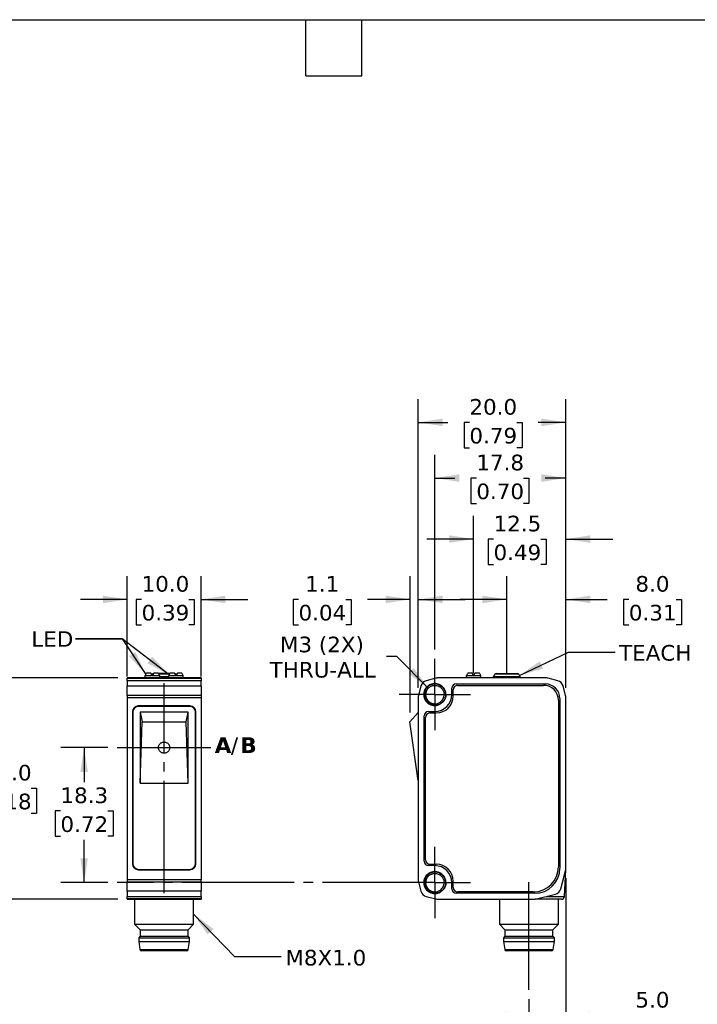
# Model space of a CAD drawing. Header units: millimetres. Extents: x 6 to 273, y 6 to 210.
# Tile 3 of 4: x 97 to 189, y 76 to 210. Entities that reach past the tile are written whole.
import ezdxf

# ---------------------------------------------------------------- set-up
doc = ezdxf.new("R2010")
doc.units = ezdxf.units.MM
doc.linetypes.add('SLD-Center', pattern=[19.05, 15.24, -1.27, 1.27, -1.27])
doc.linetypes.add('SLD-Solid', pattern=[0])
doc.layers.add('CENTER', color=40, linetype='SLD-Center')
doc.layers.add('DIMENSIONS', color=140, linetype='SLD-Solid', lineweight=25)
doc.layers.add('TEXT', color=140, linetype='SLD-Solid', lineweight=25)
doc.styles.add('SLDTEXTSTYLE0', font='VERDANAB.TTF')
doc.styles.add('SLDTEXTSTYLE1', font='VERDANA.TTF')
doc.styles.get("Standard").update_dxf_attribs({"font": 'VERDANA.TTF'})
doc.dimstyles.new('SLDDIMSTYLE0', dxfattribs={"dimtxt": 2.158008, "dimasz": 3.302, "dimexe": 0, "dimexo": 0.0625, "dimgap": 0.539502, "dimtad": 0, "dimtih": 1, "dimtoh": 1, "dimrnd": 1e-09, "dimzin": 12, "dimdsep": 46, "dimtxsty": 'SLDTEXTSTYLE1', "dimsah": 1, "dimcen": 0.09, "dimadec": 0, "dimazin": 3, "dimtfac": 1, "dimtofl": 0, "dimtmove": 0, "dimatfit": 3, "dimfxl": 0, "dimfrac": 2, "dimtolj": 1, "dimtzin": 12, "dimarcsym": 0})
doc.dimstyles.new('SLDDIMSTYLE1', dxfattribs={"dimtxt": 2.158008, "dimasz": 3.302, "dimexe": 0, "dimexo": 0.0625, "dimgap": 0.539502, "dimtad": 0, "dimtih": 1, "dimtoh": 1, "dimrnd": 1e-09, "dimzin": 4, "dimdsep": 46, "dimtxsty": 'SLDTEXTSTYLE1', "dimsah": 1, "dimcen": 0.09, "dimadec": 0, "dimazin": 1, "dimtfac": 1, "dimtmove": 0, "dimatfit": 0, "dimfxl": 0, "dimfrac": 2, "dimtolj": 1, "dimtzin": 12, "dimarcsym": 0})
doc.dimstyles.new('SLDDIMSTYLE2', dxfattribs={"dimtxt": 2.158008, "dimasz": 3.302, "dimexe": 0, "dimexo": 0.0625, "dimgap": 0.539502, "dimtad": 0, "dimtih": 1, "dimtoh": 1, "dimrnd": 1e-09, "dimzin": 12, "dimdsep": 46, "dimtxsty": 'SLDTEXTSTYLE1', "dimsah": 1, "dimcen": 0.09, "dimadec": 0, "dimazin": 3, "dimtfac": 1, "dimtmove": 0, "dimatfit": 0, "dimfxl": 0, "dimfrac": 2, "dimtolj": 1, "dimtzin": 12, "dimarcsym": 0})
doc.dimstyles.new('SLDDIMSTYLE3', dxfattribs={"dimtxt": 2.158008, "dimasz": 3.302, "dimexe": 0, "dimexo": 0.0625, "dimgap": 0.539502, "dimtad": 0, "dimtih": 1, "dimtoh": 1, "dimrnd": 1e-09, "dimzin": 4, "dimdsep": 46, "dimtxsty": 'SLDTEXTSTYLE1', "dimsah": 1, "dimcen": 0.09, "dimadec": 0, "dimazin": 1, "dimtfac": 1, "dimtofl": 0, "dimtmove": 0, "dimatfit": 3, "dimfxl": 0, "dimfrac": 2, "dimtolj": 1, "dimtzin": 12, "dimarcsym": 0})
doc.dimstyles.new('SLDDIMSTYLE4', dxfattribs={"dimtxt": 2.158008, "dimasz": 3.302, "dimexe": 0, "dimexo": 0.0625, "dimgap": 0.539502, "dimtad": 0, "dimtih": 1, "dimtoh": 1, "dimrnd": 1e-09, "dimzin": 12, "dimdsep": 46, "dimtxsty": 'SLDTEXTSTYLE1', "dimsah": 1, "dimcen": 0, "dimadec": 0, "dimazin": 3, "dimtfac": 1, "dimtofl": 0, "dimtmove": 0, "dimatfit": 3, "dimfxl": 0, "dimfrac": 2, "dimtolj": 1, "dimtzin": 12, "dimarcsym": 0})
doc.dimstyles.new('SLDDIMSTYLE5', dxfattribs={"dimtxt": 0.18, "dimasz": 3.302, "dimexe": 0, "dimexo": 0.0625, "dimgap": 0, "dimtad": 0, "dimtih": 1, "dimtoh": 1, "dimdec": 0, "dimrnd": 1e-09, "dimzin": 0, "dimdsep": 46, "dimtxsty": 'Standard', "dimsah": 1, "dimcen": 0.09, "dimadec": 0, "dimazin": 0, "dimtfac": 3.302, "dimtdec": 0, "dimtofl": 0, "dimtmove": 0, "dimatfit": 3, "dimfxl": 0, "dimfrac": 2, "dimtolj": 1, "dimtzin": 0, "dimarcsym": 0})

# ---------------------------------------------------------------- blocks, each defined once
blk = doc.blocks.new('SW_NOTE_0')
at = {"layer": 'TEXT', "color": 0, "char_height": 2.12, "attachment_point": 1}
for s, insert, style in [('A', (0, 2.69), 'SLDTEXTSTYLE0'), ('/', (2.19, 2.69), 'SLDTEXTSTYLE1'), ('B', (3.47, 2.69), 'SLDTEXTSTYLE0')]:
    blk.add_mtext(s, dxfattribs=dict(at, insert=insert, style=style))
blk = doc.blocks.new('_D')
at = {"layer": 'DIMENSIONS'}
for p, q in [((109.08, 110.85), (102.68, 110.85)), ((105.85, 110.85), (105.85, 106.19)), ((102.64, 102.28), (101.92, 102.28)), ((101.92, 102.28), (101.92, 98.85)), ((109.06, 102.28), (109.78, 102.28)), ((109.78, 102.28), (109.78, 98.85)), ((101.92, 98.85), (102.64, 98.85)), ((109.78, 98.85), (109.06, 98.85)), ((105.85, 92.55), (105.85, 98.37)), ((109.08, 92.55), (102.68, 92.55))]:
    blk.add_line(p, q, dxfattribs=at)
for points in [[(105.85, 110.85), (105.34, 107.55), (106.36, 107.55)], [(105.85, 92.55), (106.36, 95.85), (105.34, 95.85)]]:
    blk.add_solid(points, dxfattribs=at)
at = {"layer": 'DIMENSIONS', "char_height": 2.117, "attachment_point": 1, "style": 'SLDTEXTSTYLE1'}
for s, insert in [('18.3', (102.64, 105.45)), ('0.72', (102.64, 101.54))]:
    blk.add_mtext(s, dxfattribs=dict(at, insert=insert))
blk = doc.blocks.new('_D_1')
at = {"layer": 'DIMENSIONS'}
for p, q in [((163.14, 122.17), (163.14, 134.12)), ((171.14, 118.94), (171.14, 134.12)), ((163.14, 130.95), (156.79, 130.95)), ((171.14, 130.95), (176.75, 130.95)), ((179.68, 130.95), (178.95, 130.95)), ((178.95, 130.95), (178.95, 127.52)), ((186.09, 130.95), (186.81, 130.95)), ((186.81, 130.95), (186.81, 127.52)), ((178.95, 127.52), (179.68, 127.52)), ((186.81, 127.52), (186.09, 127.52))]:
    blk.add_line(p, q, dxfattribs=at)
for points in [[(163.14, 130.95), (159.83, 131.46), (159.83, 130.44)], [(171.14, 130.95), (174.44, 130.44), (174.44, 131.46)]]:
    blk.add_solid(points, dxfattribs=at)
at = {"layer": 'DIMENSIONS', "char_height": 2.117, "attachment_point": 1, "style": 'SLDTEXTSTYLE1'}
for s, insert in [('8.0', (180.57, 134.12)), ('0.31', (179.68, 130.21))]:
    blk.add_mtext(s, dxfattribs=dict(at, insert=insert))
blk = doc.blocks.new('_D_2')
at = {"layer": 'DIMENSIONS'}
for p, q in [((158.64, 122.22), (158.64, 142.3)), ((171.14, 118.94), (171.14, 142.3)), ((158.64, 139.13), (152.29, 139.13)), ((161.34, 139.13), (160.61, 139.13)), ((160.61, 139.13), (160.61, 135.7)), ((167.75, 139.13), (168.47, 139.13)), ((168.47, 139.13), (168.47, 135.7)), ((171.14, 139.13), (177.49, 139.13)), ((160.61, 135.7), (161.34, 135.7)), ((168.47, 135.7), (167.75, 135.7))]:
    blk.add_line(p, q, dxfattribs=at)
for points in [[(158.64, 139.13), (155.33, 139.64), (155.33, 138.62)], [(171.14, 139.13), (174.44, 138.62), (174.44, 139.64)]]:
    blk.add_solid(points, dxfattribs=at)
at = {"layer": 'DIMENSIONS', "char_height": 2.117, "attachment_point": 1, "style": 'SLDTEXTSTYLE1'}
for s, insert in [('12.5', (161.34, 142.3)), ('0.49', (161.34, 138.39))]:
    blk.add_mtext(s, dxfattribs=dict(at, insert=insert))
blk = doc.blocks.new('_D_3')
at = {"layer": 'DIMENSIONS'}
for p, q in [((171.14, 93.16), (171.14, 71.39)), ((166.14, 76.75), (166.14, 71.39)), ((166.14, 74.56), (159.79, 74.56)), ((171.14, 74.56), (176.75, 74.56)), ((179.68, 74.56), (178.95, 74.56)), ((178.95, 74.56), (178.95, 71.13)), ((186.09, 74.56), (186.81, 74.56)), ((186.81, 74.56), (186.81, 71.13)), ((178.95, 71.13), (179.68, 71.13)), ((186.81, 71.13), (186.09, 71.13))]:
    blk.add_line(p, q, dxfattribs=at)
for points in [[(166.14, 74.56), (162.83, 75.07), (162.83, 74.05)], [(171.14, 74.56), (174.44, 74.05), (174.44, 75.07)]]:
    blk.add_solid(points, dxfattribs=at)
at = {"layer": 'DIMENSIONS', "char_height": 2.117, "attachment_point": 1, "style": 'SLDTEXTSTYLE1'}
for s, insert in [('5.0', (180.57, 77.73)), ('0.20', (179.68, 73.82))]:
    blk.add_mtext(s, dxfattribs=dict(at, insert=insert))
blk = doc.blocks.new('_D_4')
at = {"layer": 'DIMENSIONS'}
for p, q in [((153.39, 124.16), (153.39, 150.57)), ((171.14, 118.94), (171.14, 150.57)), ((153.39, 147.4), (156.08, 147.4)), ((159.01, 147.4), (158.28, 147.4)), ((158.28, 147.4), (158.28, 143.97)), ((165.42, 147.4), (166.14, 147.4)), ((166.14, 147.4), (166.14, 143.97)), ((171.14, 147.4), (168.34, 147.4)), ((158.28, 143.97), (159.01, 143.97)), ((166.14, 143.97), (165.42, 143.97))]:
    blk.add_line(p, q, dxfattribs=at)
for points in [[(153.39, 147.4), (156.69, 146.89), (156.69, 147.91)], [(171.14, 147.4), (167.83, 147.91), (167.83, 146.89)]]:
    blk.add_solid(points, dxfattribs=at)
at = {"layer": 'DIMENSIONS', "char_height": 2.117, "attachment_point": 1, "style": 'SLDTEXTSTYLE1'}
for s, insert in [('17.8', (159.01, 150.57)), ('0.70', (159.01, 146.66))]:
    blk.add_mtext(s, dxfattribs=dict(at, insert=insert))
blk = doc.blocks.new('_D_5')
at = {"layer": 'DIMENSIONS'}
for p, q in [((151.14, 118.94), (151.14, 158.12)), ((171.14, 118.94), (171.14, 158.12)), ((151.14, 154.95), (155.14, 154.95)), ((158.07, 154.95), (157.34, 154.95)), ((157.34, 154.95), (157.34, 151.52)), ((164.48, 154.95), (165.2, 154.95)), ((165.2, 154.95), (165.2, 151.52)), ((171.14, 154.95), (167.4, 154.95)), ((157.34, 151.52), (158.07, 151.52)), ((165.2, 151.52), (164.48, 151.52))]:
    blk.add_line(p, q, dxfattribs=at)
for points in [[(151.14, 154.95), (154.44, 154.44), (154.44, 155.46)], [(171.14, 154.95), (167.83, 155.46), (167.83, 154.44)]]:
    blk.add_solid(points, dxfattribs=at)
at = {"layer": 'DIMENSIONS', "char_height": 2.117, "attachment_point": 1, "style": 'SLDTEXTSTYLE1'}
for s, insert in [('20.0', (158.07, 158.12)), ('0.79', (158.07, 154.21))]:
    blk.add_mtext(s, dxfattribs=dict(at, insert=insert))
blk = doc.blocks.new('_D_6')
at = {"layer": 'DIMENSIONS'}
for p, q in [((150.02, 115.62), (150.02, 134.12)), ((151.14, 118.94), (151.14, 134.12)), ((134.91, 130.95), (134.19, 130.95)), ((134.19, 130.95), (134.19, 127.52)), ((141.33, 130.95), (142.05, 130.95)), ((142.05, 130.95), (142.05, 127.52)), ((150.02, 130.95), (144.25, 130.95)), ((151.14, 130.95), (157.49, 130.95)), ((134.19, 127.52), (134.91, 127.52)), ((142.05, 127.52), (141.33, 127.52))]:
    blk.add_line(p, q, dxfattribs=at)
for points in [[(150.02, 130.95), (146.71, 131.46), (146.71, 130.44)], [(151.14, 130.95), (154.44, 130.44), (154.44, 131.46)]]:
    blk.add_solid(points, dxfattribs=at)
at = {"layer": 'DIMENSIONS', "char_height": 2.117, "attachment_point": 1, "style": 'SLDTEXTSTYLE1'}
for s, insert in [('1.1', (135.81, 134.12)), ('0.04', (134.91, 130.21))]:
    blk.add_mtext(s, dxfattribs=dict(at, insert=insert))
blk = doc.blocks.new('_D_7')
at = {"layer": 'DIMENSIONS'}
for p, q in [((148.22, 123.22), (146.83, 123.22)), ((152.5, 118.93), (148.22, 123.22))]:
    blk.add_line(p, q, dxfattribs=at)
blk.add_solid([(152.5, 118.93), (150.53, 121.63), (149.81, 120.91)], dxfattribs=at)
at = {"layer": 'DIMENSIONS', "char_height": 2.117, "attachment_point": 1, "style": 'SLDTEXTSTYLE1'}
for s, insert in [('M3 (2X)', (132.39, 125.9)), ('THRU-ALL', (131, 122.47))]:
    blk.add_mtext(s, dxfattribs=dict(at, insert=insert))
blk = doc.blocks.new('SW_CENTERMARKSYMBOL_0')
at = {"layer": 'CENTER', "color": 0}
for p, q in [((0, 2.54), (0, 4.84)), ((0, 0), (0, 2.54)), ((-2.54, 0), (-4.84, 0)), ((0, 0), (-2.54, 0)), ((0, 0), (0, -2.54)), ((0, 0), (2.54, 0)), ((2.54, 0), (4.84, 0)), ((0, -2.54), (0, -4.84))]:
    blk.add_line(p, q, dxfattribs=at)
blk = doc.blocks.new('SW_CENTERMARKSYMBOL_1')
at = {"layer": 'CENTER', "color": 0}
for p, q in [((0, 2.54), (0, 4.84)), ((0, 0), (0, 2.54)), ((-2.54, 0), (-4.84, 0)), ((0, 0), (-2.54, 0)), ((0, 0), (0, -2.54)), ((0, 0), (2.54, 0)), ((2.54, 0), (4.84, 0)), ((0, -2.54), (0, -4.84))]:
    blk.add_line(p, q, dxfattribs=at)
blk = doc.blocks.new('_D_8')
at = {"layer": 'DIMENSIONS'}
for p, q in [((110.43, 120.3), (92.31, 120.3)), ((95.48, 120.3), (95.48, 109.26)), ((92.27, 105.35), (91.55, 105.35)), ((91.55, 105.35), (91.55, 101.92)), ((98.69, 105.35), (99.41, 105.35)), ((99.41, 105.35), (99.41, 101.92)), ((91.55, 101.92), (92.27, 101.92)), ((99.41, 101.92), (98.69, 101.92)), ((95.48, 90.3), (95.48, 101.44)), ((110.43, 90.3), (92.31, 90.3))]:
    blk.add_line(p, q, dxfattribs=at)
for points in [[(95.48, 120.3), (94.97, 117), (95.99, 117)], [(95.48, 90.3), (95.99, 93.6), (94.97, 93.6)]]:
    blk.add_solid(points, dxfattribs=at)
at = {"layer": 'DIMENSIONS', "char_height": 2.117, "attachment_point": 1, "style": 'SLDTEXTSTYLE1'}
for s, insert in [('30.0', (92.27, 108.52)), ('1.18', (92.27, 104.61))]:
    blk.add_mtext(s, dxfattribs=dict(at, insert=insert))
blk = doc.blocks.new('_D_9')
at = {"layer": 'DIMENSIONS'}
for p, q in [((111.7, 120.48), (111.7, 134.12)), ((121.7, 120.48), (121.7, 134.12)), ((111.7, 130.95), (105.35, 130.95)), ((113.64, 130.95), (112.91, 130.95)), ((112.91, 130.95), (112.91, 127.52)), ((120.05, 130.95), (120.78, 130.95)), ((120.78, 130.95), (120.78, 127.52)), ((121.7, 130.95), (128.05, 130.95)), ((112.91, 127.52), (113.64, 127.52)), ((120.78, 127.52), (120.05, 127.52))]:
    blk.add_line(p, q, dxfattribs=at)
for points in [[(111.7, 130.95), (108.39, 131.46), (108.39, 130.44)], [(121.7, 130.95), (125, 130.44), (125, 131.46)]]:
    blk.add_solid(points, dxfattribs=at)
at = {"layer": 'DIMENSIONS', "char_height": 2.117, "attachment_point": 1, "style": 'SLDTEXTSTYLE1'}
for s, insert in [('10.0', (113.64, 134.12)), ('0.39', (113.64, 130.21))]:
    blk.add_mtext(s, dxfattribs=dict(at, insert=insert))

msp = doc.modelspace()

# ---------------------------------------------------------------- linework, layer by layer
for p, q in [((121.696, 120.3), (111.696, 120.3)), ((111.696, 120.3), (111.696, 120.267)), ((111.696, 120.267), (121.696, 120.267)), ((111.696, 119.927), (111.696, 120.267)), ((114.119, 120.62), (114.096, 120.575)), ((114.096, 120.575), (114.096, 120.3)), ((116.096, 120.575), (114.096, 120.575)), ((114.906, 120.95), (114.308, 120.95)), ((115.096, 120.62), (114.906, 120.95)), ((115.077, 120.8), (115.034, 120.726)), ((115.199, 120.8), (115.077, 120.8)), ((115.286, 120.95), (115.096, 120.62)), ((115.883, 120.95), (115.286, 120.95)), ((117.416, 120.8), (115.976, 120.8)), ((116.096, 120.575), (116.073, 120.62)), ((116.096, 120.3), (116.096, 120.575)), ((117.296, 120.446), (116.096, 120.446)), ((117.296, 120.346), (116.096, 120.346)), ((117.319, 120.62), (117.296, 120.575)), ((117.296, 120.575), (117.296, 120.3)), ((119.296, 120.575), (117.296, 120.575)), ((118.106, 120.95), (117.508, 120.95)), ((118.296, 120.62), (118.106, 120.95)), ((118.142, 120.9), (118.135, 120.9)), ((118.315, 120.8), (118.192, 120.8)), ((118.486, 120.95), (118.296, 120.62)), ((118.357, 120.726), (118.315, 120.8)), ((119.083, 120.95), (118.486, 120.95)), ((119.296, 120.575), (119.273, 120.62)), ((119.296, 120.3), (119.296, 120.575)), ((121.696, 120.3), (121.696, 120.267)), ((121.696, 120.267), (121.696, 119.927)), ((153.51, 120.267), (152.22, 119.927)), ((168.505, 120.3), (153.765, 120.3)), ((157.658, 120.62), (157.635, 120.575)), ((157.635, 120.575), (157.635, 120.3)), ((159.635, 120.575), (157.635, 120.575)), ((158.445, 120.95), (157.848, 120.95)), ((158.635, 120.62), (158.445, 120.95)), ((158.825, 120.95), (158.635, 120.62)), ((159.423, 120.95), (158.825, 120.95)), ((159.635, 120.575), (159.612, 120.62)), ((159.635, 120.3), (159.635, 120.575)), ((161.285, 120.346), (161.285, 120.3)), ((164.985, 120.346), (161.285, 120.346)), ((161.516, 120.8), (161.312, 120.446)), ((164.958, 120.446), (161.312, 120.446)), ((164.754, 120.8), (161.516, 120.8)), ((164.958, 120.446), (164.754, 120.8)), ((164.985, 120.3), (164.985, 120.346)), ((170.05, 119.927), (168.76, 120.267)), ((121.696, 119.927), (111.696, 119.927)), ((111.696, 119.927), (111.696, 119.215)), ((111.696, 119.215), (121.696, 119.215)), ((111.696, 117.925), (111.696, 119.215)), ((121.696, 119.215), (121.696, 119.927)), ((121.696, 119.215), (121.696, 117.925)), ((151.508, 119.215), (151.168, 117.925)), ((155.685, 118.05), (155.685, 118.9)), ((156.285, 119.5), (168.335, 119.5)), ((156.485, 119.3), (168.135, 119.3)), ((171.102, 117.925), (170.762, 119.215)), ((111.696, 117.925), (111.696, 117.67)), ((121.696, 117.925), (111.696, 117.925)), ((111.696, 117.67), (111.696, 92.93)), ((111.696, 117.67), (121.696, 117.67)), ((121.696, 117.925), (121.696, 117.67)), ((121.696, 117.67), (121.696, 92.93)), ((151.135, 117.67), (151.135, 92.93)), ((151.885, 118.05), (152.063, 118.05)), ((154.859, 118.05), (154.627, 118.05)), ((155.885, 117.85), (155.885, 118.7)), ((170.335, 117.5), (170.335, 94.5)), ((171.135, 94.43), (171.135, 117.67)), ((120.196, 116.5), (113.196, 116.5)), ((120.146, 116.45), (113.246, 116.45)), ((170.135, 117.3), (170.135, 94.7)), ((112.396, 115.7), (112.396, 95.1)), ((112.446, 115.65), (112.446, 95.15)), ((113.446, 115.665), (113.706, 114.35)), ((119.946, 115.665), (113.446, 115.665)), ((113.446, 115.665), (113.446, 106.025)), ((119.686, 114.35), (119.946, 115.665)), ((119.946, 106.025), (119.946, 115.665)), ((120.946, 95.15), (120.946, 115.65)), ((120.996, 95.1), (120.996, 115.7)), ((150.015, 114.35), (151.135, 115.609)), ((151.935, 95.45), (151.935, 115.15)), ((152.135, 95.65), (152.135, 114.95)), ((152.535, 115.75), (153.385, 115.75)), ((152.735, 115.55), (153.585, 115.55)), ((113.446, 106.025), (113.706, 114.35)), ((113.706, 114.35), (119.686, 114.35)), ((119.946, 106.025), (119.686, 114.35)), ((151.135, 106.38), (150.015, 114.35)), ((113.446, 106.025), (119.946, 106.025)), ((153.385, 94.85), (152.535, 94.85)), ((152.735, 95.05), (153.585, 95.05)), ((113.196, 94.3), (120.196, 94.3)), ((113.246, 94.35), (120.146, 94.35)), ((170.441, 91.702), (171.101, 94.172)), ((170.955, 90.68), (171.131, 94.334)), ((111.696, 92.93), (111.696, 92.675)), ((121.696, 92.93), (111.696, 92.93)), ((111.696, 92.675), (121.696, 92.675)), ((111.696, 91.385), (111.696, 92.675)), ((121.696, 92.675), (121.696, 92.93)), ((121.696, 92.675), (121.696, 91.385)), ((151.168, 92.675), (151.508, 91.385)), ((151.885, 92.55), (152.063, 92.55)), ((154.859, 92.55), (154.627, 92.55)), ((155.685, 91.7), (155.685, 92.55)), ((155.885, 91.9), (155.885, 92.75)), ((121.696, 91.385), (111.696, 91.385)), ((111.696, 91.385), (111.696, 90.673)), ((121.696, 90.673), (121.696, 91.385)), ((166.935, 91.1), (156.285, 91.1)), ((166.735, 91.3), (156.485, 91.3)), ((167.005, 90.3), (169.722, 90.991)), ((111.696, 90.673), (121.696, 90.673)), ((111.696, 90.333), (111.696, 90.673)), ((121.696, 90.333), (111.696, 90.333)), ((111.696, 90.333), (111.696, 90.3)), ((111.696, 90.3), (121.696, 90.3)), ((112.696, 90.3), (112.696, 86.913)), ((120.696, 86.913), (120.696, 90.3)), ((121.696, 90.673), (121.696, 90.333)), ((121.696, 90.333), (121.696, 90.3)), ((152.22, 90.673), (153.51, 90.333)), ((153.765, 90.3), (167.005, 90.3)), ((162.135, 90.3), (162.135, 86.913)), ((168.502, 90.68), (170.955, 90.68)), ((170.135, 86.913), (170.135, 90.3)), ((112.696, 86.913), (113.446, 86.163)), ((112.696, 86.913), (120.696, 86.913)), ((119.946, 86.163), (120.696, 86.913)), ((162.135, 86.913), (162.885, 86.163)), ((162.135, 86.913), (170.135, 86.913)), ((169.385, 86.163), (170.135, 86.913)), ((113.446, 86.163), (113.446, 85.3)), ((113.446, 86.163), (119.946, 86.163)), ((119.946, 85.3), (119.946, 86.163)), ((162.885, 86.163), (162.885, 85.3)), ((162.885, 86.163), (169.385, 86.163)), ((169.385, 85.3), (169.385, 86.163)), ((113.446, 85.3), (113.246, 85.05)), ((113.246, 85.05), (113.246, 84.55)), ((113.246, 85.05), (120.146, 85.05)), ((113.246, 84.55), (113.418, 83.468)), ((113.246, 84.55), (120.146, 84.55)), ((113.446, 85.3), (119.946, 85.3)), ((120.146, 85.05), (119.946, 85.3)), ((119.973, 83.468), (120.146, 84.55)), ((120.146, 84.55), (120.146, 85.05)), ((162.885, 85.3), (162.685, 85.05)), ((162.685, 85.05), (162.685, 84.55)), ((162.685, 85.05), (169.585, 85.05)), ((162.685, 84.55), (162.858, 83.468)), ((162.685, 84.55), (169.585, 84.55)), ((162.885, 85.3), (169.385, 85.3)), ((169.585, 85.05), (169.385, 85.3)), ((169.413, 83.468), (169.585, 84.55)), ((169.585, 84.55), (169.585, 85.05)), ((113.418, 83.468), (119.973, 83.468)), ((162.858, 83.468), (169.413, 83.468))]:
    msp.add_line(p, q)
for centre, radius, start, end in [((115.25, 120.7), 0.2, 90, 150), ((118.142, 120.7), 0.2, 30, 90), ((153.765, 119.3), 1, 90, 104.76542), ((161.485, 120.346), 0.2, 150, 180), ((161.689, 120.7), 0.2, 90, 150), ((164.581, 120.7), 0.2, 30, 90), ((164.785, 120.346), 0.2, 0, 30), ((168.505, 119.3), 1, 75.23458, 90), ((152.475, 118.96), 1, 104.76542, 165.23458), ((156.285, 118.9), 0.6, 90, 180), ((156.485, 118.7), 0.6, 90, 180), ((168.135, 117.3), 2, 0, 90), ((168.335, 117.5), 2, 0, 90), ((169.795, 118.96), 1, 14.76542, 75.23458), ((152.135, 117.67), 1, 165.23458, 180), ((153.385, 118.05), 2.3, 270, 0), ((153.585, 117.85), 2.3, 270, 0), ((170.135, 117.67), 1, 0, 14.76542), ((113.196, 115.7), 0.8, 90, 180), ((113.246, 115.65), 0.8, 90, 180), ((120.146, 115.65), 0.8, 0, 90), ((120.196, 115.7), 0.8, 0, 90), ((152.535, 115.15), 0.6, 90, 180), ((152.735, 114.95), 0.6, 90, 180), ((113.196, 95.1), 0.8, 180, 270), ((113.246, 95.15), 0.8, 180, 270), ((120.146, 95.15), 0.8, 270, 0), ((120.196, 95.1), 0.8, 270, 0), ((152.535, 95.45), 0.6, 180, 270), ((152.735, 95.65), 0.6, 180, 270), ((153.385, 92.55), 2.3, 0, 90), ((153.585, 92.75), 2.3, 0, 90), ((166.735, 94.7), 3.4, 270, 0), ((166.935, 94.5), 3.4, 270, 0), ((170.135, 94.43), 1, 345.03971, 360), ((152.135, 92.93), 1, 180, 194.76542), ((152.475, 91.64), 1, 194.76542, 255.23458), ((156.285, 91.7), 0.6, 180, 270), ((156.485, 91.9), 0.6, 180, 270), ((169.475, 91.96), 1, 284.2689, 345.03971), ((153.765, 91.3), 1, 255.23458, 270), ((170.555, 90.7), 0.4, 270, 357.2443), ((113.616, 83.5), 0.2, 189.06218, 270), ((119.776, 83.5), 0.2, 270, 350.93782), ((163.055, 83.5), 0.2, 189.06218, 270), ((169.215, 83.5), 0.2, 270, 350.93782)]:
    msp.add_arc(centre, radius, start, end)
for centre, start_param, end_param in [((115.096, 113.999), 0.3927394, 0.4949341), ((115.096, 113.999), 5.7882512, 5.8904459), ((118.296, 113.999), 0.3927394, 0.4949341), ((118.296, 113.999), 5.7882512, 5.8904459), ((158.635, 113.999), 0.3927394, 0.4949341), ((158.635, 113.999), 5.7882512, 5.8904459)]:
    msp.add_ellipse(centre, major_axis=(0, 7.523), ratio=0.2734697, start_param=start_param, end_param=end_param)
for points, knots in [([(117.48, 120.9), (117.441, 120.9), (117.361, 120.9), (117.191, 120.9), (116.969, 120.9), (116.726, 120.9), (116.514, 120.9), (116.336, 120.9), (116.129, 120.9), (115.994, 120.9), (115.912, 120.9)], [0, 0, 0, 0, 0.0814626, 0.1711885, 0.3353777, 0.4998873, 0.6096951, 0.7187665, 0.8288581, 1, 1, 1, 1]), ([(161.689, 120.9), (161.689, 120.9), (162.337, 120.9), (163.933, 120.9), (164.581, 120.9), (164.581, 120.9)], [0, 0, 0, 0, 0.5, 0.5, 1, 1, 1, 1]), ([(154.872, 118.05), (154.873, 118.244), (154.835, 118.439), (154.686, 118.8), (154.577, 118.965), (154.301, 119.242), (154.136, 119.353), (153.776, 119.503), (153.581, 119.543), (153.19, 119.544), (152.994, 119.505), (152.632, 119.357), (152.466, 119.246), (152.188, 118.97), (152.076, 118.804), (151.925, 118.442), (151.886, 118.246), (151.885, 118.05)], [0, 0, 0, 0, 0.125, 0.125, 0.25, 0.25, 0.375, 0.375, 0.5, 0.5, 0.625, 0.625, 0.75, 0.75, 0.875, 0.875, 1, 1, 1, 1]), ([(154.876, 118.051), (154.869, 118.007), (154.853, 117.911), (154.829, 117.783), (154.794, 117.64), (154.733, 117.459), (154.613, 117.234), (154.392, 116.962), (154.001, 116.679), (153.428, 116.541), (152.824, 116.656), (152.335, 116.975), (152.005, 117.456), (151.869, 118.087), (152.044, 118.792), (152.591, 119.361), (153.349, 119.582), (154.117, 119.396), (154.69, 118.855), (154.844, 118.339), (154.85, 118.053), (154.85, 117.977), (154.839, 117.851), (154.806, 117.676), (154.734, 117.459), (154.6, 117.212), (154.385, 116.959), (154.074, 116.735), (153.664, 116.587), (153.175, 116.57), (152.66, 116.736), (152.202, 117.116), (151.912, 117.696), (151.902, 118.4), (152.248, 119.076), (152.93, 119.523), (153.801, 119.545), (154.587, 119.049), (154.93, 118.197), (154.757, 117.367), (154.248, 116.791), (153.562, 116.539), (152.874, 116.624), (152.322, 116.978), (151.985, 117.498), (151.885, 118.071), (151.996, 118.606), (152.267, 119.037), (152.635, 119.335), (153.042, 119.494), (153.443, 119.53), (153.804, 119.468), (154.108, 119.337), (154.348, 119.165), (154.528, 118.977), (154.655, 118.79), (154.739, 118.618), (154.791, 118.471), (154.82, 118.353), (154.834, 118.268), (154.841, 118.216), (154.865, 117.978), (154.807, 117.533), (154.459, 116.99), (153.94, 116.65), (153.355, 116.548), (152.8, 116.669), (152.348, 116.971), (152.045, 117.39), (151.906, 117.862), (151.923, 118.328), (152.072, 118.744), (152.318, 119.08), (152.626, 119.321), (152.962, 119.467), (153.298, 119.525), (153.615, 119.507), (153.897, 119.432), (154.137, 119.315), (154.334, 119.174), (154.489, 119.02), (154.606, 118.866), (154.691, 118.72), (154.75, 118.587), (154.789, 118.474), (154.813, 118.381), (154.827, 118.311), (154.835, 118.264), (154.838, 118.241), (154.839, 118.233)], [0, 0, 0, 0, 0.0037047, 0.0080053, 0.0107603, 0.0158759, 0.0237295, 0.0315819, 0.0446394, 0.0628293, 0.0784613, 0.0940934, 0.1097254, 0.1253574, 0.1460962, 0.1668352, 0.1875741, 0.2083129, 0.2290518, 0.2497908, 0.2504885, 0.2525805, 0.2560656, 0.2609432, 0.2672127, 0.2748701, 0.2839157, 0.294344, 0.3061543, 0.3193427, 0.3339042, 0.3498346, 0.3671295, 0.3857838, 0.4057917, 0.4271473, 0.4498442, 0.4738754, 0.4992344, 0.520394, 0.540634, 0.5599515, 0.578344, 0.5958091, 0.6123442, 0.6279468, 0.6426148, 0.6563455, 0.6691369, 0.6809882, 0.6918988, 0.7018645, 0.7108858, 0.7189609, 0.7260887, 0.7322678, 0.7374986, 0.7417788, 0.7451084, 0.7474872, 0.7489149, 0.7493911, 0.7672576, 0.7844712, 0.8010308, 0.8169353, 0.8321835, 0.8467744, 0.8607074, 0.873982, 0.8865968, 0.8985495, 0.90984, 0.9204693, 0.9304344, 0.9397355, 0.9483726, 0.9563435, 0.9636495, 0.9702888, 0.976261, 0.981567, 0.9862048, 0.9901745, 0.9934766, 0.9961105, 0.9980758, 0.9993723, 1, 1, 1, 1]), ([(152.063, 118.05), (152.075, 118.284), (152.151, 118.512), (152.403, 118.893), (152.58, 119.046), (152.78, 119.143)], [0, 0, 0, 0, 0.5, 0.5, 1, 1, 1, 1]), ([(152.66, 119.064), (152.606, 119.023), (152.486, 118.931), (152.339, 118.748), (152.223, 118.531), (152.149, 118.295), (152.14, 118.132), (152.135, 118.05)], [0, 0, 0, 0, 0.1735014, 0.3801261, 0.5867507, 0.7933754, 1, 1, 1, 1]), ([(152.78, 119.143), (152.813, 119.161), (152.879, 119.195), (152.981, 119.234), (153.084, 119.264), (153.186, 119.285), (153.286, 119.297), (153.509, 119.306), (153.81, 119.249), (154.096, 119.089), (154.269, 118.94), (154.39, 118.801), (154.492, 118.641), (154.571, 118.46), (154.625, 118.26), (154.632, 118.121), (154.635, 118.05)], [0, 0, 0, 0, 0.0435236, 0.0859015, 0.1271336, 0.1672198, 0.20616, 0.2439543, 0.4253037, 0.5505687, 0.6193154, 0.6893784, 0.7624781, 0.8386149, 0.9177889, 1, 1, 1, 1]), ([(151.885, 118.05), (151.886, 117.785), (151.958, 117.521), (152.226, 117.066), (152.421, 116.875), (152.881, 116.618), (153.146, 116.551), (153.673, 116.561), (153.934, 116.638), (154.158, 116.775)], [0, 0, 0, 0, 0.25, 0.25, 0.5, 0.5, 0.75, 0.75, 1, 1, 1, 1]), ([(154.145, 116.797), (153.918, 116.673), (153.66, 116.613), (153.156, 116.628), (152.91, 116.705), (152.493, 116.966), (152.323, 117.152), (152.103, 117.577), (152.051, 117.817), (152.063, 118.05)], [0, 0, 0, 0, 0.25, 0.25, 0.5, 0.5, 0.75, 0.75, 1, 1, 1, 1]), ([(152.135, 118.05), (152.136, 118.011), (152.138, 117.934), (152.155, 117.822), (152.18, 117.714), (152.213, 117.611), (152.254, 117.514), (152.302, 117.423), (152.355, 117.339), (152.413, 117.262), (152.475, 117.191), (152.54, 117.127), (152.607, 117.07), (152.676, 117.019), (152.745, 116.975), (152.815, 116.936), (152.885, 116.903), (152.953, 116.876), (153.021, 116.853), (153.087, 116.835), (153.151, 116.821), (153.213, 116.811), (153.273, 116.804), (153.33, 116.801), (153.494, 116.797), (153.775, 116.84), (154.188, 117.048), (154.477, 117.386), (154.595, 117.713), (154.633, 117.906), (154.639, 118.005), (154.643, 118.051)], [0, 0, 0, 0, 0.0296876, 0.0586604, 0.0869145, 0.1144465, 0.1412577, 0.1673526, 0.192731, 0.2173897, 0.2413267, 0.2645426, 0.2870406, 0.3088216, 0.329884, 0.350226, 0.3698466, 0.3887462, 0.4069269, 0.4243894, 0.4411334, 0.4571581, 0.4724626, 0.4870464, 0.5009094, 0.5982791, 0.7004812, 0.8493971, 0.924404, 0.9649137, 1, 1, 1, 1]), ([(154.875, 118.05), (154.877, 118.033), (154.879, 118.001), (154.88, 117.937), (154.871, 117.825), (154.841, 117.682), (154.78, 117.5), (154.691, 117.319), (154.565, 117.139), (154.425, 116.994), (154.286, 116.881), (154.19, 116.824), (154.145, 116.797)], [0, 0, 0, 0, 0.0326899, 0.0638605, 0.1272338, 0.2529295, 0.3507965, 0.5033757, 0.6488318, 0.7800126, 0.8970389, 1, 1, 1, 1]), ([(154.872, 92.55), (154.873, 92.744), (154.835, 92.939), (154.686, 93.3), (154.577, 93.465), (154.301, 93.742), (154.136, 93.853), (153.776, 94.003), (153.581, 94.043), (153.19, 94.044), (152.994, 94.005), (152.632, 93.857), (152.466, 93.746), (152.188, 93.47), (152.076, 93.304), (151.925, 92.942), (151.886, 92.746), (151.885, 92.55)], [0, 0, 0, 0, 0.125, 0.125, 0.25, 0.25, 0.375, 0.375, 0.5, 0.5, 0.625, 0.625, 0.75, 0.75, 0.875, 0.875, 1, 1, 1, 1]), ([(154.876, 92.551), (154.869, 92.507), (154.853, 92.411), (154.829, 92.283), (154.794, 92.14), (154.733, 91.959), (154.613, 91.734), (154.392, 91.462), (154.001, 91.179), (153.428, 91.041), (152.824, 91.156), (152.335, 91.475), (152.005, 91.956), (151.869, 92.587), (152.044, 93.292), (152.591, 93.861), (153.349, 94.082), (154.117, 93.896), (154.69, 93.355), (154.844, 92.839), (154.85, 92.553), (154.85, 92.477), (154.839, 92.351), (154.806, 92.176), (154.734, 91.959), (154.6, 91.712), (154.385, 91.459), (154.074, 91.235), (153.664, 91.087), (153.175, 91.07), (152.66, 91.236), (152.202, 91.616), (151.912, 92.196), (151.902, 92.9), (152.248, 93.576), (152.93, 94.023), (153.801, 94.045), (154.587, 93.549), (154.93, 92.697), (154.757, 91.867), (154.248, 91.291), (153.562, 91.039), (152.874, 91.124), (152.322, 91.478), (151.985, 91.998), (151.885, 92.571), (151.996, 93.106), (152.267, 93.537), (152.635, 93.835), (153.042, 93.994), (153.443, 94.03), (153.804, 93.968), (154.108, 93.837), (154.348, 93.665), (154.528, 93.477), (154.655, 93.29), (154.739, 93.118), (154.791, 92.971), (154.82, 92.853), (154.834, 92.768), (154.841, 92.716), (154.865, 92.478), (154.807, 92.033), (154.459, 91.49), (153.94, 91.15), (153.355, 91.048), (152.8, 91.169), (152.348, 91.471), (152.045, 91.89), (151.906, 92.362), (151.923, 92.828), (152.072, 93.244), (152.318, 93.58), (152.626, 93.821), (152.962, 93.967), (153.298, 94.025), (153.615, 94.007), (153.897, 93.932), (154.137, 93.815), (154.334, 93.674), (154.489, 93.52), (154.606, 93.366), (154.691, 93.22), (154.75, 93.087), (154.789, 92.974), (154.813, 92.881), (154.827, 92.811), (154.835, 92.764), (154.838, 92.741), (154.839, 92.733)], [0, 0, 0, 0, 0.0037047, 0.0080053, 0.0107603, 0.0158759, 0.0237295, 0.0315819, 0.0446394, 0.0628293, 0.0784613, 0.0940934, 0.1097254, 0.1253574, 0.1460962, 0.1668352, 0.1875741, 0.2083129, 0.2290518, 0.2497908, 0.2504885, 0.2525805, 0.2560656, 0.2609432, 0.2672127, 0.2748701, 0.2839157, 0.294344, 0.3061543, 0.3193427, 0.3339042, 0.3498346, 0.3671295, 0.3857838, 0.4057917, 0.4271473, 0.4498442, 0.4738754, 0.4992344, 0.520394, 0.540634, 0.5599515, 0.578344, 0.5958091, 0.6123442, 0.6279468, 0.6426148, 0.6563455, 0.6691369, 0.6809882, 0.6918988, 0.7018645, 0.7108858, 0.7189609, 0.7260887, 0.7322678, 0.7374986, 0.7417788, 0.7451084, 0.7474872, 0.7489149, 0.7493911, 0.7672576, 0.7844712, 0.8010308, 0.8169353, 0.8321835, 0.8467744, 0.8607074, 0.873982, 0.8865968, 0.8985495, 0.90984, 0.9204693, 0.9304344, 0.9397355, 0.9483726, 0.9563435, 0.9636495, 0.9702888, 0.976261, 0.981567, 0.9862048, 0.9901745, 0.9934766, 0.9961105, 0.9980758, 0.9993723, 1, 1, 1, 1]), ([(152.063, 92.55), (152.075, 92.784), (152.151, 93.012), (152.403, 93.393), (152.58, 93.546), (152.78, 93.643)], [0, 0, 0, 0, 0.5, 0.5, 1, 1, 1, 1]), ([(152.66, 93.564), (152.606, 93.523), (152.486, 93.431), (152.339, 93.248), (152.223, 93.031), (152.149, 92.795), (152.14, 92.632), (152.135, 92.55)], [0, 0, 0, 0, 0.1735014, 0.3801261, 0.5867507, 0.7933754, 1, 1, 1, 1]), ([(152.78, 93.643), (152.813, 93.661), (152.879, 93.695), (152.981, 93.734), (153.084, 93.764), (153.186, 93.785), (153.286, 93.797), (153.509, 93.806), (153.81, 93.749), (154.096, 93.589), (154.269, 93.44), (154.39, 93.301), (154.492, 93.141), (154.571, 92.96), (154.625, 92.76), (154.632, 92.621), (154.635, 92.55)], [0, 0, 0, 0, 0.0435236, 0.0859015, 0.1271336, 0.1672198, 0.20616, 0.2439543, 0.4253037, 0.5505687, 0.6193154, 0.6893784, 0.7624781, 0.8386149, 0.9177889, 1, 1, 1, 1]), ([(151.885, 92.55), (151.886, 92.285), (151.958, 92.021), (152.226, 91.566), (152.421, 91.375), (152.881, 91.118), (153.146, 91.051), (153.673, 91.061), (153.934, 91.138), (154.158, 91.275)], [0, 0, 0, 0, 0.25, 0.25, 0.5, 0.5, 0.75, 0.75, 1, 1, 1, 1]), ([(154.145, 91.297), (153.918, 91.173), (153.66, 91.113), (153.156, 91.128), (152.91, 91.205), (152.493, 91.466), (152.323, 91.652), (152.103, 92.077), (152.051, 92.317), (152.063, 92.55)], [0, 0, 0, 0, 0.25, 0.25, 0.5, 0.5, 0.75, 0.75, 1, 1, 1, 1]), ([(152.135, 92.55), (152.136, 92.511), (152.138, 92.434), (152.155, 92.322), (152.18, 92.214), (152.213, 92.111), (152.254, 92.014), (152.302, 91.923), (152.355, 91.839), (152.413, 91.762), (152.475, 91.691), (152.54, 91.627), (152.607, 91.57), (152.676, 91.519), (152.745, 91.475), (152.815, 91.436), (152.885, 91.403), (152.953, 91.376), (153.021, 91.353), (153.087, 91.335), (153.151, 91.321), (153.213, 91.311), (153.273, 91.304), (153.33, 91.301), (153.494, 91.297), (153.775, 91.34), (154.188, 91.548), (154.477, 91.886), (154.595, 92.213), (154.633, 92.406), (154.639, 92.505), (154.643, 92.551)], [0, 0, 0, 0, 0.0296876, 0.0586604, 0.0869145, 0.1144465, 0.1412577, 0.1673526, 0.192731, 0.2173897, 0.2413267, 0.2645426, 0.2870406, 0.3088216, 0.329884, 0.350226, 0.3698466, 0.3887462, 0.4069269, 0.4243894, 0.4411334, 0.4571581, 0.4724626, 0.4870464, 0.5009094, 0.5982791, 0.7004812, 0.8493971, 0.924404, 0.9649137, 1, 1, 1, 1]), ([(154.875, 92.55), (154.877, 92.533), (154.879, 92.501), (154.88, 92.437), (154.871, 92.325), (154.841, 92.182), (154.78, 92), (154.691, 91.819), (154.565, 91.639), (154.425, 91.494), (154.286, 91.381), (154.19, 91.324), (154.145, 91.297)], [0, 0, 0, 0, 0.0326899, 0.0638605, 0.1272338, 0.2529295, 0.3507965, 0.5033757, 0.6488318, 0.7800126, 0.8970389, 1, 1, 1, 1]), ([(170.555, 90.3), (170.555, 90.3), (170.201, 90.3), (168.907, 90.3), (168.006, 90.3), (167.005, 90.3)], [0, 0, 0, 0, 0.5, 0.5, 1, 1, 1, 1]), ([(119.776, 83.3), (119.776, 83.3), (118.396, 83.3), (114.996, 83.3), (113.616, 83.3), (113.616, 83.3)], [0, 0, 0, 0, 0.5, 0.5, 1, 1, 1, 1]), ([(169.215, 83.3), (169.215, 83.3), (167.835, 83.3), (164.435, 83.3), (163.055, 83.3), (163.055, 83.3)], [0, 0, 0, 0, 0.5, 0.5, 1, 1, 1, 1])]:
    msp.add_open_spline(points, degree=3, knots=knots)
at = {"layer": 'CENTER'}
for p, q in [((116.696, 91.113), (116.696, 119.58)), ((110.35, 110.85), (123.028, 110.85)), ((153.385, 92.55), (110.35, 92.55)), ((166.135, 78.022), (166.135, 92.596))]:
    msp.add_line(p, q, dxfattribs=at)
msp.add_circle((116.696, 110.855), 0.762, dxfattribs=at)
at = {"layer": 'DIMENSIONS'}
for p, q in [((158.635, 120.953), (158.635, 122.266)), ((163.135, 120.9), (163.135, 122.266))]:
    msp.add_line(p, q, dxfattribs=at)
msp.add_solid([(114.202, 120.776), (112.807, 123.811), (111.959, 123.252)], dxfattribs=at)
at = {"layer": 'TEXT'}
for p, q in [((6.35, 209.55), (273.05, 209.55)), ((135.89, 201.93), (135.89, 209.55)), ((143.51, 201.93), (143.51, 209.55)), ((135.89, 201.93), (143.51, 201.93))]:
    msp.add_line(p, q, dxfattribs=at)
at = {"layer": 'TEXT', "flags": 128}
msp.add_lwpolyline([(104.675, 125.59), (111.025, 125.59), (114.202, 120.776)], dxfattribs=at)

# ---------------------------------------------------------------- block references
at = {"layer": 'CENTER'}
for name, p in [('SW_CENTERMARKSYMBOL_0', (153.385, 118.05)), ('SW_CENTERMARKSYMBOL_1', (153.385, 92.55))]:
    msp.add_blockref(name, p, dxfattribs=at)
at = {"layer": 'TEXT'}
msp.add_blockref('SW_NOTE_0', (123.555, 109.562), dxfattribs=at)

# ---------------------------------------------------------------- texts
at = {"layer": 'TEXT', "char_height": 2.1167, "attachment_point": 1, "style": 'SLDTEXTSTYLE1'}
for s, insert in [('LED', (98.697, 126.637)), ('LED', (98.697, 126.637)), ('TEACH', (178.357, 124.766)), ('M8X1.0', (133.132, 83.433))]:
    msp.add_mtext(s, dxfattribs=dict(at, insert=insert))

# ---------------------------------------------------------------- dimensions: what is measured, and where the dimension line sits
at = {"layer": 'DIMENSIONS'}
for base, p1, p2, dimstyle, picture, middle in [((171.135, 154.95), (151.135, 117.67), (171.135, 117.67), 'SLDDIMSTYLE3', '_D_5', (161.273, 154.95)), ((171.135, 147.397), (153.385, 122.89), (171.135, 117.67), 'SLDDIMSTYLE0', '_D_4', (162.213, 147.397)), ((171.135, 139.127), (158.635, 120.953), (171.135, 117.67), 'SLDDIMSTYLE2', '_D_2', (164.542, 139.127)), ((121.696, 130.95), (111.696, 119.215), (121.696, 119.215), 'SLDDIMSTYLE1', '_D_9', (116.845, 130.95)), ((151.135, 130.95), (150.015, 114.35), (151.135, 117.67), 'SLDDIMSTYLE2', '_D_6', (138.121, 130.95)), ((171.135, 130.95), (163.135, 120.9), (171.135, 117.67), 'SLDDIMSTYLE1', '_D_1', (182.882, 130.95)), ((171.135, 74.562), (166.135, 78.022), (171.135, 94.43), 'SLDDIMSTYLE1', '_D_3', (182.882, 74.562))]:
    dim = msp.add_linear_dim(base=base, p1=p1, p2=p2, dimstyle=dimstyle, dxfattribs=at)
    dim.commit()
    dim.dimension.update_dxf_attribs({"geometry": picture, "text_midpoint": middle, "dimtype": 160})
dim = msp.add_radius_dim(center=(153.385, 118.05), mpoint=(152.501, 118.934), text='M3 (2X)\\PTHRU-ALL', dimstyle='SLDDIMSTYLE4', dxfattribs=at)
dim.commit()
dim.dimension.update_dxf_attribs({"geometry": '_D_7', "text_midpoint": (138.121, 123.215), "dimtype": 164})
for base, p1, p2, dimstyle, picture, middle in [((95.481, 120.3), (111.696, 90.3), (111.696, 120.3), 'SLDDIMSTYLE3', '_D_8', (95.481, 105.351)), ((105.851, 92.55), (110.35, 110.85), (110.35, 92.55), 'SLDDIMSTYLE0', '_D', (105.851, 102.28))]:
    dim = msp.add_linear_dim(base=base, p1=p1, p2=p2, angle=90, dimstyle=dimstyle, dxfattribs=at)
    dim.commit()
    dim.dimension.update_dxf_attribs({"geometry": picture, "text_midpoint": middle, "dimtype": 160})

# ---------------------------------------------------------------- leaders
at = {"layer": 'TEXT'}
for points in [[(117.378, 120.731), (111.025, 125.59), (104.675, 125.59)], [(164.841, 120.649), (171.498, 123.782), (177.848, 123.782)], [(120.696, 88.265), (126.223, 82.533), (132.573, 82.533)]]:
    msp.add_leader(points, dimstyle='SLDDIMSTYLE5', dxfattribs=at)

doc.saveas('drawing.dxf')
